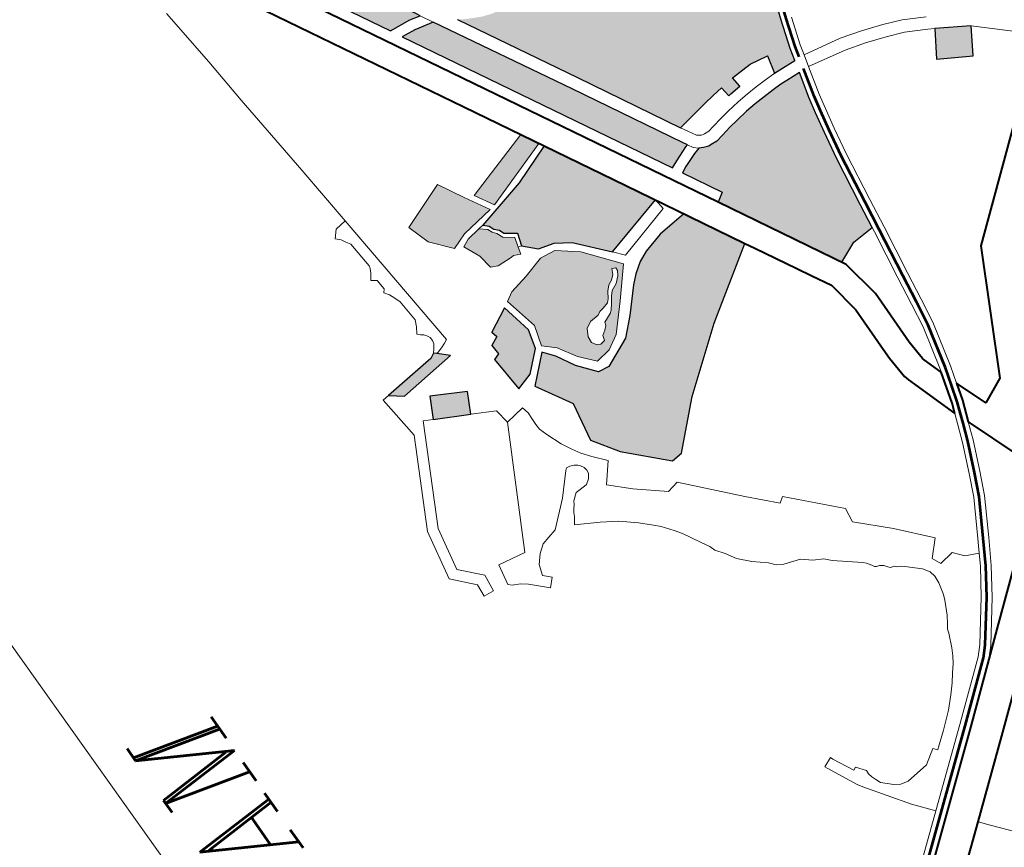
# Model space of a CAD drawing. Header units: metres. Extents: x 148316 to 148653, y 486436 to 486744.
# Tile 47 of 110: x 148539.84 to 148545.28, y 486704.34 to 486708.91. Entities that reach past the tile are written whole.
import ezdxf

# ---------------------------------------------------------------- set-up
doc = ezdxf.new("R2010")
doc.units = ezdxf.units.M
doc.header["$MEASUREMENT"] = 0
for name, color, linetype, lineweight in [('WVB-pen-brm-dik 018', 6, 'Continuous', 13), ('WVB-pen-brm-dik 050', 6, 'Continuous', 53), ('WVB-pen-dik 035', 1, 'Continuous', 40), ('WVB-raster-20%', 254, 'Continuous', 30), ('WVB-raster-60%', 253, 'Continuous', 30), ('WVB-tekst-dik 035', 1, 'Continuous', 40)]:
    doc.layers.add(name, color=color, linetype=linetype, lineweight=lineweight)
doc.styles.add('1 200   cursief   0.18', font='ITALICS.shx', dxfattribs={"height": 0.36})

# ---------------------------------------------------------------- blocks, each defined once
blk = doc.blocks.new('INZET')
at = {"layer": 'WVB-raster-20%', "ltscale": 0.5}
for points in [[(-0.146869, -0.093522), (-0.147166, -0.093454), (-0.147781, -0.093391), (-0.150428, -0.088545), (-0.146363, -0.086324), (-0.144842, -0.089102), (-0.147948, -0.090789), (-0.148034, -0.09085), (-0.148116, -0.090973), (-0.148132, -0.091068), (-0.148132, -0.091169), (-0.148096, -0.091275), (-0.146924, -0.093423)], [(-0.143631, -0.100989), (-0.147607, -0.09371), (-0.147215, -0.093751), (-0.146675, -0.093875), (-0.144624, -0.097604), (-0.143002, -0.100579), (-0.142925, -0.100707), (-0.142998, -0.100729), (-0.143422, -0.100896)], [(-0.139164, -0.100529), (-0.139645, -0.100498), (-0.139818, -0.100492), (-0.139698, -0.099992), (-0.140218, -0.099894), (-0.140477, -0.099906), (-0.140843, -0.099923), (-0.140809, -0.100222), (-0.141133, -0.100252), (-0.141211, -0.100263), (-0.141247, -0.099965), (-0.141552, -0.100008), (-0.141864, -0.100055), (-0.142177, -0.100107), (-0.142803, -0.100213), (-0.144317, -0.097436), (-0.146092, -0.094208), (-0.145877, -0.094339), (-0.145492, -0.094534), (-0.145213, -0.09463), (-0.144897, -0.094689), (-0.144565, -0.09472), (-0.144295, -0.094711), (-0.143999, -0.094649), (-0.143688, -0.094582), (-0.14351, -0.094567), (-0.143317, -0.094575), (-0.143125, -0.094599), (-0.142961, -0.094634), (-0.142813, -0.094683), (-0.142671, -0.094756), (-0.142484, -0.094866), (-0.142324, -0.094978), (-0.141674, -0.095535), (-0.14143, -0.095722), (-0.141237, -0.095851), (-0.141078, -0.095923), (-0.140919, -0.095976), (-0.140753, -0.096005), (-0.140584, -0.09601), (-0.140381, -0.096006), (-0.140236, -0.095996), (-0.140061, -0.095962), (-0.139872, -0.09589), (-0.139679, -0.095783), (-0.139421, -0.0956), (-0.13911, -0.095384), (-0.138926, -0.09529), (-0.138711, -0.095209), (-0.138511, -0.095144), (-0.1383, -0.095092), (-0.138015, -0.09506), (-0.137731, -0.095052), (-0.137497, -0.095072), (-0.136989, -0.095188), (-0.137267, -0.095672), (-0.137554, -0.096242), (-0.137927, -0.09708), (-0.138269, -0.097857), (-0.138492, -0.098443), (-0.138823, -0.099402), (-0.139074, -0.100179)], [(-0.149824, -0.099315), (-0.150315, -0.098742), (-0.150517, -0.098112), (-0.149182, -0.097602), (-0.148792, -0.09832), (-0.148397, -0.099005), (-0.149362, -0.099146)], [(-0.148228, -0.098973), (-0.148535, -0.098435), (-0.146506, -0.097812), (-0.14624, -0.098298)], [(-0.148423, -0.100502), (-0.148606, -0.100417), (-0.14869, -0.10042), (-0.149124, -0.100403), (-0.149314, -0.100313), (-0.149377, -0.099889), (-0.149588, -0.099421), (-0.149361, -0.09932), (-0.14896, -0.099259), (-0.148774, -0.099421), (-0.14872, -0.099547), (-0.14863, -0.099654), (-0.148552, -0.099834), (-0.148291, -0.100035), (-0.148374, -0.100298)], [(-0.135076, -0.103273), (-0.135952, -0.102768), (-0.1355, -0.102046), (-0.134637, -0.102571)], [(-0.148324, -0.107574), (-0.149347, -0.106533), (-0.149839, -0.105805), (-0.149637, -0.104695), (-0.149859, -0.104313), (-0.150222, -0.103701), (-0.149523, -0.103044), (-0.149271, -0.103354), (-0.148979, -0.103878), (-0.148564, -0.104394), (-0.148247, -0.10444), (-0.147418, -0.104064), (-0.146952, -0.103624), (-0.146382, -0.102992), (-0.146156, -0.102787), (-0.14586, -0.102573), (-0.145558, -0.102439), (-0.144972, -0.102281), (-0.144108, -0.102202), (-0.144027, -0.10235), (-0.14321, -0.103846), (-0.145183, -0.105151), (-0.146853, -0.106448), (-0.147999, -0.10755)]]:
    blk.add_hatch(color=256, dxfattribs=at).paths.add_polyline_path(points)
at = {"layer": 'WVB-raster-20%', "ltscale": 0.5, "extrusion": (0, 0, -1)}
for points in [[(0.146326, -0.101918), (0.144526, -0.101437), (0.145142, -0.100308), (0.146162, -0.098442), (0.147322, -0.09887), (0.148812, -0.099247), (0.148685, -0.099362), (0.148628, -0.099507), (0.148523, -0.099621), (0.148463, -0.099756), (0.148164, -0.099975), (0.14827, -0.100323), (0.147942, -0.100668), (0.147496, -0.100785), (0.147083, -0.101063)], [(0.141336, -0.105817), (0.140737, -0.105561), (0.140096, -0.105528), (0.139998, -0.104818), (0.139789, -0.103391), (0.139649, -0.102622), (0.139533, -0.10204), (0.13944, -0.101604), (0.139252, -0.100874), (0.139662, -0.100848), (0.139852, -0.100841), (0.140119, -0.100841), (0.140434, -0.100855), (0.140748, -0.100869), (0.141058, -0.100898), (0.141414, -0.100947), (0.14169, -0.10099), (0.141984, -0.101054), (0.142206, -0.101095), (0.142381, -0.10108), (0.14247, -0.10108), (0.142608, -0.101027), (0.142722, -0.10096), (0.142901, -0.101013), (0.143305, -0.101172), (0.143487, -0.101254), (0.142901, -0.102327), (0.143155, -0.102487)], [(0.150624, -0.103499), (0.150134, -0.103353), (0.149603, -0.102855), (0.149462, -0.102329), (0.149651, -0.101442), (0.150323, -0.101792), (0.150284, -0.101973), (0.150539, -0.102097), (0.150517, -0.102385), (0.150707, -0.10245)]]:
    blk.add_hatch(color=256, dxfattribs=at).paths.add_polyline_path(points)
h = blk.add_hatch(color=256, dxfattribs=at)
h.paths.add_polyline_path([(0.148413, -0.104135), (0.147971, -0.104067), (0.147566, -0.103832), (0.146936, -0.103145), (0.14627, -0.102357), (0.147039, -0.10141), (0.147602, -0.100966), (0.148046, -0.100908), (0.148656, -0.101082), (0.149232, -0.101207), (0.149483, -0.101351), (0.149256, -0.102322), (0.149425, -0.102893), (0.149108, -0.103186), (0.148784, -0.103714)])
h.paths.add_polyline_path([(0.148062, -0.103809), (0.147923, -0.103781), (0.147877, -0.103645), (0.147752, -0.10356), (0.147654, -0.103472), (0.147625, -0.103375), (0.14736, -0.103265), (0.147288, -0.103209), (0.147168, -0.103059), (0.147056, -0.102903), (0.14695, -0.102782), (0.146753, -0.102688), (0.146592, -0.102544), (0.146508, -0.102413), (0.146505, -0.102326), (0.146604, -0.102285), (0.146683, -0.102431), (0.146802, -0.102534), (0.14693, -0.102599), (0.147065, -0.102728), (0.147173, -0.102907), (0.147255, -0.102986), (0.147435, -0.103032), (0.147567, -0.103057), (0.147658, -0.10311), (0.147935, -0.103128), (0.148122, -0.103234), (0.148229, -0.103438), (0.148247, -0.103619), (0.148177, -0.103739)], flags=17)
at = {"layer": 'WVB-raster-20%', "extrusion": (0, 0, -1)}
blk.add_hatch(color=256, dxfattribs=at).paths.add_polyline_path([(0.153314, -0.101831), (0.151625, -0.101659), (0.151902, -0.101396), (0.151973, -0.101328), (0.152122, -0.101407), (0.152207, -0.101417), (0.153663, -0.101565)])
at = {"layer": 'WVB-raster-20%'}
blk.add_hatch(color=256, dxfattribs=at).paths.add_polyline_path([(-0.152112, -0.103305), (-0.153038, -0.102819), (-0.152745, -0.102242), (-0.151823, -0.102738)])
at = {"layer": 'WVB-pen-brm-dik 018'}
for p, q in [((-0.147345, -0.096275), (-0.15204, -0.087679)), ((-0.150836, -0.088424), (-0.143155, -0.102487)), ((-0.150428, -0.088545), (-0.147781, -0.093391)), ((-0.147781, -0.093391), (-0.150428, -0.088545)), ((-0.152359, -0.091182), (-0.152532, -0.089416)), ((-0.152532, -0.089416), (-0.152359, -0.091182)), ((-0.152239, -0.092559), (-0.152359, -0.091182)), ((-0.152359, -0.091182), (-0.152239, -0.092559)), ((-0.152002, -0.095103), (-0.152239, -0.092559)), ((-0.152239, -0.092559), (-0.152002, -0.095103)), ((-0.147781, -0.093391), (-0.147166, -0.093454)), ((-0.147166, -0.093454), (-0.147781, -0.093391)), ((-0.147166, -0.093454), (-0.146869, -0.093522)), ((-0.146869, -0.093522), (-0.147166, -0.093454)), ((-0.143631, -0.100989), (-0.147607, -0.09371)), ((-0.147607, -0.09371), (-0.147215, -0.093751)), ((-0.147215, -0.093751), (-0.147607, -0.09371)), ((-0.147607, -0.09371), (-0.143631, -0.100989)), ((-0.147215, -0.093751), (-0.146675, -0.093875)), ((-0.146675, -0.093875), (-0.147215, -0.093751)), ((-0.146675, -0.093875), (-0.146869, -0.093522)), ((-0.144624, -0.097604), (-0.146675, -0.093875)), ((-0.146092, -0.094208), (-0.144317, -0.097436)), ((-0.151843, -0.096939), (-0.152002, -0.095103)), ((-0.152002, -0.095103), (-0.151843, -0.096939)), ((-0.152354, -0.097186), (-0.152179, -0.096986)), ((-0.152179, -0.096986), (-0.151843, -0.096939)), ((-0.151459, -0.101229), (-0.151843, -0.096939)), ((-0.151843, -0.096939), (-0.151459, -0.101229)), ((-0.152235, -0.097306), (-0.152354, -0.097186)), ((-0.152169, -0.097428), (-0.152235, -0.097306)), ((-0.152089, -0.097556), (-0.152169, -0.097428)), ((-0.152019, -0.098341), (-0.152089, -0.097556)), ((-0.152089, -0.097556), (-0.152019, -0.098341)), ((-0.144317, -0.097436), (-0.142803, -0.100213)), ((-0.143002, -0.100579), (-0.144624, -0.097604)), ((-0.152038, -0.098416), (-0.152019, -0.098341)), ((-0.152213, -0.098693), (-0.152103, -0.098529)), ((-0.152103, -0.098529), (-0.152038, -0.098416)), ((-0.138823, -0.099402), (-0.138492, -0.098443)), ((-0.152075, -0.098792), (-0.152213, -0.098693)), ((-0.152047, -0.099093), (-0.152075, -0.098792)), ((-0.152123, -0.099176), (-0.152047, -0.099093)), ((-0.152028, -0.099319), (-0.152123, -0.099176)), ((-0.151962, -0.099469), (-0.152028, -0.099319)), ((-0.139074, -0.100179), (-0.138823, -0.099402)), ((-0.166142, -0.099476), (-0.166142, -0.114596)), ((-0.151903, -0.09964), (-0.151962, -0.099469)), ((-0.151845, -0.100287), (-0.151903, -0.09964)), ((-0.151903, -0.09964), (-0.151845, -0.100287)), ((-0.138538, -0.099497), (-0.138786, -0.100262)), ((-0.141864, -0.100055), (-0.141552, -0.100008)), ((-0.141552, -0.100008), (-0.141247, -0.099965)), ((-0.141247, -0.099965), (-0.141211, -0.100263)), ((-0.141211, -0.100263), (-0.141247, -0.099965)), ((-0.140843, -0.099923), (-0.140477, -0.099906)), ((-0.140809, -0.100222), (-0.140843, -0.099923)), ((-0.140843, -0.099923), (-0.140809, -0.100222)), ((-0.140477, -0.099906), (-0.140218, -0.099894)), ((-0.140218, -0.099894), (-0.139698, -0.099992)), ((-0.139698, -0.099992), (-0.140218, -0.099894)), ((-0.139698, -0.099992), (-0.139818, -0.100492)), ((-0.139818, -0.100492), (-0.139698, -0.099992)), ((-0.142803, -0.100213), (-0.142177, -0.100107)), ((-0.142803, -0.100213), (-0.142698, -0.100405)), ((-0.142177, -0.100107), (-0.141864, -0.100055)), ((-0.141211, -0.100263), (-0.141133, -0.100252)), ((-0.141133, -0.100252), (-0.140809, -0.100222)), ((-0.139164, -0.100529), (-0.139074, -0.100179)), ((-0.138786, -0.100262), (-0.138859, -0.100548)), ((-0.152048, -0.100637), (-0.151934, -0.100466)), ((-0.151934, -0.100466), (-0.151845, -0.100287)), ((-0.144027, -0.10235), (-0.145142, -0.100308)), ((-0.142698, -0.100405), (-0.142562, -0.100633)), ((-0.141465, -0.100601), (-0.141098, -0.10055)), ((-0.141098, -0.10055), (-0.140772, -0.10052)), ((-0.140772, -0.10052), (-0.14045, -0.100505)), ((-0.14045, -0.100505), (-0.140127, -0.100491)), ((-0.140127, -0.100491), (-0.139845, -0.100491)), ((-0.139845, -0.100491), (-0.139818, -0.100492)), ((-0.139818, -0.100492), (-0.139645, -0.100498)), ((-0.139645, -0.100498), (-0.139164, -0.100529)), ((-0.138859, -0.100548), (-0.138946, -0.100887)), ((-0.137782, -0.100756), (-0.138859, -0.100548)), ((-0.138859, -0.100548), (-0.137782, -0.100756)), ((-0.151972, -0.100711), (-0.152048, -0.100637)), ((-0.151897, -0.100767), (-0.151972, -0.100711)), ((-0.15184, -0.100833), (-0.151897, -0.100767)), ((-0.142998, -0.100729), (-0.143422, -0.100896)), ((-0.143422, -0.100896), (-0.142998, -0.100729)), ((-0.142925, -0.100707), (-0.143002, -0.100579)), ((-0.142925, -0.100707), (-0.142998, -0.100729)), ((-0.142998, -0.100729), (-0.142925, -0.100707)), ((-0.142835, -0.100858), (-0.142925, -0.100707)), ((-0.142562, -0.100633), (-0.142515, -0.100676)), ((-0.142515, -0.100676), (-0.142456, -0.10071)), ((-0.142456, -0.10071), (-0.142405, -0.10073)), ((-0.142405, -0.10073), (-0.142365, -0.10073)), ((-0.142365, -0.10073), (-0.142222, -0.100743)), ((-0.142222, -0.100743), (-0.142053, -0.100711)), ((-0.142053, -0.100711), (-0.141754, -0.100646)), ((-0.141754, -0.100646), (-0.141465, -0.100601)), ((-0.137182, -0.100929), (-0.137782, -0.100756)), ((-0.137782, -0.100756), (-0.137182, -0.100929)), ((-0.151793, -0.100927), (-0.15184, -0.100833)), ((-0.151812, -0.101125), (-0.151793, -0.101031)), ((-0.151793, -0.101031), (-0.151793, -0.100927)), ((-0.143422, -0.100896), (-0.143631, -0.100989)), ((-0.143631, -0.100989), (-0.143422, -0.100896)), ((-0.143305, -0.101172), (-0.142901, -0.101013)), ((-0.142901, -0.101013), (-0.143305, -0.101172)), ((-0.142901, -0.101013), (-0.142722, -0.10096)), ((-0.142722, -0.10096), (-0.142901, -0.101013)), ((-0.142723, -0.10096), (-0.142835, -0.100858)), ((-0.142722, -0.10096), (-0.142723, -0.10096)), ((-0.142608, -0.101027), (-0.142722, -0.10096)), ((-0.14247, -0.10108), (-0.142608, -0.101027)), ((-0.142381, -0.10108), (-0.14247, -0.10108)), ((-0.142206, -0.101095), (-0.142381, -0.10108)), ((-0.141984, -0.101054), (-0.142206, -0.101095)), ((-0.14169, -0.10099), (-0.141984, -0.101054)), ((-0.141414, -0.100947), (-0.14169, -0.10099)), ((-0.141058, -0.100898), (-0.141414, -0.100947)), ((-0.140748, -0.100869), (-0.141058, -0.100898)), ((-0.140434, -0.100855), (-0.140748, -0.100869)), ((-0.140119, -0.100841), (-0.140434, -0.100855)), ((-0.139852, -0.100841), (-0.140119, -0.100841)), ((-0.139662, -0.100848), (-0.139852, -0.100841)), ((-0.139252, -0.100874), (-0.139662, -0.100848)), ((-0.13944, -0.101604), (-0.139252, -0.100874)), ((-0.138946, -0.100887), (-0.139148, -0.101673)), ((-0.138946, -0.100887), (-0.137863, -0.101097)), ((-0.137863, -0.101097), (-0.138946, -0.100887)), ((-0.136604, -0.101128), (-0.137182, -0.100929)), ((-0.137182, -0.100929), (-0.136604, -0.101128)), ((-0.152122, -0.101407), (-0.151973, -0.101328)), ((-0.151973, -0.101328), (-0.151897, -0.101238)), ((-0.151973, -0.101328), (-0.151902, -0.101396)), ((-0.151897, -0.101238), (-0.151812, -0.101125)), ((-0.151849, -0.101381), (-0.151703, -0.101339)), ((-0.151703, -0.101339), (-0.151849, -0.101381)), ((-0.151703, -0.101339), (-0.151561, -0.101283)), ((-0.151561, -0.101283), (-0.151703, -0.101339)), ((-0.151561, -0.101283), (-0.151459, -0.101229)), ((-0.151459, -0.101229), (-0.151561, -0.101283)), ((-0.143487, -0.101254), (-0.143305, -0.101172)), ((-0.143305, -0.101172), (-0.143487, -0.101254)), ((-0.142901, -0.102327), (-0.143487, -0.101254)), ((-0.143487, -0.101254), (-0.142901, -0.102327)), ((-0.137863, -0.101097), (-0.137287, -0.101263)), ((-0.137287, -0.101263), (-0.137863, -0.101097)), ((-0.137287, -0.101263), (-0.136725, -0.101456)), ((-0.136725, -0.101456), (-0.137287, -0.101263)), ((-0.136091, -0.101329), (-0.136604, -0.101128)), ((-0.136604, -0.101128), (-0.136091, -0.101329)), ((-0.135503, -0.101646), (-0.136091, -0.101329)), ((-0.136091, -0.101329), (-0.135503, -0.101646)), ((-0.153862, -0.101586), (-0.153663, -0.101565)), ((-0.153663, -0.101565), (-0.153862, -0.101586)), ((-0.153722, -0.102872), (-0.153862, -0.101586)), ((-0.153862, -0.101586), (-0.153722, -0.102872)), ((-0.153663, -0.101565), (-0.152207, -0.101417)), ((-0.153314, -0.101831), (-0.153663, -0.101565)), ((-0.152207, -0.101417), (-0.152122, -0.101407)), ((-0.151902, -0.101396), (-0.151849, -0.101381)), ((-0.151849, -0.101381), (-0.151902, -0.101396)), ((-0.151902, -0.101396), (-0.151625, -0.101659)), ((-0.139533, -0.10204), (-0.13944, -0.101604)), ((-0.136725, -0.101456), (-0.136239, -0.101647)), ((-0.136239, -0.101647), (-0.136725, -0.101456)), ((-0.151625, -0.101659), (-0.153314, -0.101831)), ((-0.139148, -0.101673), (-0.139239, -0.102101)), ((-0.136239, -0.101647), (-0.135669, -0.101954)), ((-0.135669, -0.101954), (-0.136239, -0.101647)), ((-0.139649, -0.102622), (-0.139533, -0.10204)), ((-0.139239, -0.102101), (-0.139355, -0.102678)), ((-0.135952, -0.102768), (-0.1355, -0.102046)), ((-0.135669, -0.101954), (-0.1355, -0.102046)), ((-0.1355, -0.102046), (-0.135669, -0.101954)), ((-0.1355, -0.102046), (-0.134637, -0.102571)), ((-0.153038, -0.102819), (-0.152745, -0.102242)), ((-0.152745, -0.102242), (-0.151823, -0.102738)), ((-0.14321, -0.103846), (-0.144027, -0.10235)), ((-0.143155, -0.102487), (-0.142901, -0.102327)), ((-0.142901, -0.102327), (-0.143155, -0.102487)), ((-0.153288, -0.102688), (-0.154677, -0.105348)), ((-0.154677, -0.105348), (-0.153288, -0.102688)), ((-0.153038, -0.102819), (-0.153288, -0.102688)), ((-0.153288, -0.102688), (-0.153038, -0.102819)), ((-0.143155, -0.102487), (-0.141268, -0.105941)), ((-0.139789, -0.103391), (-0.139649, -0.102622)), ((-0.139355, -0.102678), (-0.139493, -0.10344)), ((-0.134637, -0.102571), (-0.135076, -0.103273)), ((-0.154963, -0.105248), (-0.153722, -0.102872)), ((-0.153722, -0.102872), (-0.154963, -0.105248)), ((-0.152112, -0.103305), (-0.153038, -0.102819)), ((-0.151823, -0.102738), (-0.152112, -0.103305)), ((-0.135076, -0.103273), (-0.135952, -0.102768)), ((-0.151476, -0.103638), (-0.152112, -0.103305)), ((-0.152112, -0.103305), (-0.151476, -0.103638)), ((-0.139998, -0.104818), (-0.139789, -0.103391)), ((-0.139493, -0.10344), (-0.139701, -0.10486)), ((-0.151415, -0.104069), (-0.151476, -0.103638)), ((-0.151476, -0.103638), (-0.151415, -0.104069)), ((-0.153116, -0.107281), (-0.151415, -0.104069)), ((-0.151415, -0.104069), (-0.153116, -0.107281)), ((-0.150843, -0.103985), (-0.151415, -0.104069)), ((-0.151415, -0.104069), (-0.150843, -0.103985)), ((-0.150803, -0.104191), (-0.150843, -0.103985)), ((-0.150843, -0.103985), (-0.150803, -0.104191)), ((-0.143066, -0.10411), (-0.14321, -0.103846)), ((-0.150803, -0.104408), (-0.150803, -0.104191)), ((-0.150803, -0.104191), (-0.150803, -0.104408)), ((-0.142446, -0.105246), (-0.143066, -0.10411)), ((-0.150815, -0.104569), (-0.150803, -0.104408)), ((-0.150803, -0.104408), (-0.150815, -0.104569)), ((-0.150803, -0.10474), (-0.150815, -0.104569)), ((-0.150815, -0.104569), (-0.150803, -0.10474)), ((-0.150723, -0.104975), (-0.150803, -0.10474)), ((-0.150803, -0.10474), (-0.150723, -0.104975)), ((-0.140114, -0.105658), (-0.139998, -0.104818)), ((-0.139701, -0.10486), (-0.139817, -0.105701)), ((-0.150551, -0.105416), (-0.150723, -0.104975)), ((-0.150723, -0.104975), (-0.150551, -0.105416)), ((-0.155234, -0.106666), (-0.154963, -0.105248)), ((-0.154963, -0.105248), (-0.155234, -0.106666)), ((-0.154677, -0.105348), (-0.15491, -0.106573)), ((-0.15491, -0.106573), (-0.154677, -0.105348)), ((-0.150399, -0.105711), (-0.150551, -0.105416)), ((-0.150551, -0.105416), (-0.150399, -0.105711)), ((-0.142225, -0.10565), (-0.142446, -0.105246)), ((-0.150262, -0.10594), (-0.150399, -0.105711)), ((-0.150399, -0.105711), (-0.150262, -0.10594)), ((-0.141939, -0.106173), (-0.142225, -0.10565)), ((-0.140322, -0.107069), (-0.140114, -0.105658)), ((-0.139817, -0.105701), (-0.140025, -0.107112)), ((-0.150067, -0.106186), (-0.150262, -0.10594)), ((-0.150262, -0.10594), (-0.150067, -0.106186)), ((-0.141268, -0.105941), (-0.14108, -0.107066)), ((-0.150877, -0.10609), (-0.151397, -0.106661)), ((-0.151397, -0.106661), (-0.150877, -0.10609)), ((-0.15082, -0.10604), (-0.150877, -0.10609)), ((-0.150877, -0.10609), (-0.15082, -0.10604)), ((-0.15072, -0.106054), (-0.15082, -0.10604)), ((-0.15082, -0.10604), (-0.15072, -0.106054)), ((-0.150599, -0.106104), (-0.15072, -0.106054)), ((-0.15072, -0.106054), (-0.150599, -0.106104)), ((-0.15052, -0.106168), (-0.150599, -0.106104)), ((-0.150599, -0.106104), (-0.15052, -0.106168)), ((-0.15047, -0.106225), (-0.15052, -0.106168)), ((-0.15052, -0.106168), (-0.15047, -0.106225)), ((-0.150415, -0.106318), (-0.15047, -0.106225)), ((-0.15047, -0.106225), (-0.150415, -0.106318)), ((-0.149764, -0.106547), (-0.150067, -0.106186)), ((-0.150067, -0.106186), (-0.149764, -0.106547)), ((-0.14178, -0.10712), (-0.141939, -0.106173)), ((-0.150499, -0.106646), (-0.150413, -0.106511)), ((-0.150413, -0.106511), (-0.150499, -0.106646)), ((-0.150399, -0.106418), (-0.150415, -0.106318)), ((-0.150415, -0.106318), (-0.150399, -0.106418)), ((-0.150413, -0.106511), (-0.150399, -0.106418)), ((-0.150399, -0.106418), (-0.150413, -0.106511)), ((-0.154688, -0.107248), (-0.155234, -0.106666)), ((-0.155234, -0.106666), (-0.154688, -0.107248)), ((-0.15491, -0.106573), (-0.154375, -0.107144)), ((-0.154375, -0.107144), (-0.15491, -0.106573)), ((-0.151397, -0.106661), (-0.152068, -0.107253)), ((-0.152068, -0.107253), (-0.151397, -0.106661)), ((-0.151183, -0.106903), (-0.150998, -0.106746)), ((-0.150998, -0.106746), (-0.151183, -0.106903)), ((-0.150998, -0.106746), (-0.150706, -0.106746)), ((-0.150706, -0.106746), (-0.150998, -0.106746)), ((-0.150706, -0.106746), (-0.150634, -0.106732)), ((-0.150634, -0.106732), (-0.150706, -0.106746)), ((-0.150634, -0.106732), (-0.150499, -0.106646)), ((-0.150499, -0.106646), (-0.150634, -0.106732)), ((-0.150187, -0.107062), (-0.149764, -0.106547)), ((-0.149764, -0.106547), (-0.150187, -0.107062)), ((-0.151369, -0.10716), (-0.151305, -0.107074)), ((-0.151305, -0.107074), (-0.151369, -0.10716)), ((-0.151305, -0.107074), (-0.15124, -0.106996)), ((-0.15124, -0.106996), (-0.151305, -0.107074)), ((-0.15124, -0.106996), (-0.151183, -0.106903)), ((-0.151183, -0.106903), (-0.15124, -0.106996)), ((-0.14966, -0.107576), (-0.150187, -0.107062)), ((-0.150187, -0.107062), (-0.14966, -0.107576)), ((-0.14108, -0.107066), (-0.1411, -0.108701)), ((-0.140438, -0.107881), (-0.140322, -0.107069)), ((-0.154729, -0.107612), (-0.154688, -0.107248)), ((-0.154688, -0.107248), (-0.154729, -0.107612)), ((-0.154375, -0.107144), (-0.15443, -0.107645)), ((-0.15443, -0.107645), (-0.154375, -0.107144)), ((-0.154003, -0.107725), (-0.153894, -0.107139)), ((-0.153894, -0.107139), (-0.154003, -0.107725)), ((-0.153894, -0.107139), (-0.153116, -0.107281)), ((-0.153116, -0.107281), (-0.153894, -0.107139)), ((-0.152321, -0.107317), (-0.152562, -0.107377)), ((-0.152562, -0.107377), (-0.152321, -0.107317)), ((-0.152068, -0.107253), (-0.152321, -0.107317)), ((-0.152321, -0.107317), (-0.152068, -0.107253)), ((-0.151546, -0.107452), (-0.151419, -0.10726)), ((-0.151419, -0.10726), (-0.151546, -0.107452)), ((-0.151419, -0.10726), (-0.151369, -0.10716)), ((-0.151369, -0.10716), (-0.151419, -0.10726)), ((-0.141795, -0.108441), (-0.14178, -0.10712)), ((-0.140025, -0.107112), (-0.140141, -0.107924)), ((-0.15443, -0.107645), (-0.154729, -0.107612)), ((-0.154729, -0.107612), (-0.15443, -0.107645)), ((-0.152778, -0.107545), (-0.152982, -0.107773)), ((-0.152982, -0.107773), (-0.152778, -0.107545)), ((-0.152562, -0.107377), (-0.152778, -0.107545)), ((-0.152778, -0.107545), (-0.152562, -0.107377)), ((-0.15093, -0.107799), (-0.151546, -0.107452)), ((-0.151546, -0.107452), (-0.15093, -0.107799)), ((-0.148905, -0.1082), (-0.14966, -0.107576)), ((-0.14966, -0.107576), (-0.148905, -0.1082)), ((-0.153919, -0.107815), (-0.154003, -0.107725)), ((-0.154003, -0.107725), (-0.153919, -0.107815)), ((-0.153715, -0.107917), (-0.153919, -0.107815)), ((-0.153919, -0.107815), (-0.153715, -0.107917)), ((-0.152982, -0.107773), (-0.153081, -0.108079)), ((-0.153081, -0.108079), (-0.152982, -0.107773)), ((-0.150499, -0.108081), (-0.15093, -0.107799)), ((-0.15093, -0.107799), (-0.150499, -0.108081)), ((-0.14054, -0.108572), (-0.140438, -0.107881)), ((-0.153535, -0.10805), (-0.153715, -0.107917)), ((-0.153715, -0.107917), (-0.153535, -0.10805)), ((-0.153102, -0.108482), (-0.153535, -0.10805)), ((-0.153535, -0.10805), (-0.153102, -0.108482)), ((-0.153081, -0.108079), (-0.15289, -0.10827)), ((-0.15289, -0.10827), (-0.153081, -0.108079)), ((-0.150081, -0.108429), (-0.150499, -0.108081)), ((-0.150499, -0.108081), (-0.150081, -0.108429)), ((-0.148561, -0.108137), (-0.148905, -0.1082)), ((-0.148905, -0.1082), (-0.148561, -0.108137)), ((-0.147269, -0.109538), (-0.148561, -0.108137)), ((-0.148561, -0.108137), (-0.147269, -0.109538)), ((-0.140141, -0.107924), (-0.140245, -0.108629)), ((-0.15289, -0.10827), (-0.153102, -0.108482)), ((-0.153102, -0.108482), (-0.15289, -0.10827)), ((-0.149782, -0.108727), (-0.150081, -0.108429)), ((-0.150081, -0.108429), (-0.149782, -0.108727)), ((-0.141799, -0.108746), (-0.141795, -0.108441)), ((-0.1411, -0.108701), (-0.141062, -0.109276)), ((-0.140839, -0.10982), (-0.14054, -0.108572)), ((-0.140245, -0.108629), (-0.140549, -0.109897)), ((-0.149627, -0.10888), (-0.149782, -0.108727)), ((-0.149782, -0.108727), (-0.149627, -0.10888)), ((-0.149401, -0.109177), (-0.149627, -0.10888)), ((-0.149627, -0.10888), (-0.149401, -0.109177)), ((-0.141756, -0.109396), (-0.141799, -0.108746)), ((-0.149262, -0.109378), (-0.149401, -0.109177)), ((-0.149401, -0.109177), (-0.149262, -0.109378)), ((-0.148993, -0.109858), (-0.149262, -0.109378)), ((-0.149262, -0.109378), (-0.148993, -0.109858)), ((-0.141717, -0.109536), (-0.141756, -0.109396)), ((-0.141062, -0.109276), (-0.141047, -0.109329)), ((-0.141047, -0.109329), (-0.14086, -0.10989)), ((-0.14658, -0.110251), (-0.147269, -0.109538)), ((-0.147269, -0.109538), (-0.14658, -0.110251)), ((-0.141216, -0.111032), (-0.141717, -0.109536)), ((-0.148859, -0.110103), (-0.148993, -0.109858)), ((-0.148993, -0.109858), (-0.148859, -0.110103)), ((-0.14086, -0.10989), (-0.140839, -0.10982)), ((-0.140549, -0.109897), (-0.140691, -0.110381)), ((-0.148801, -0.11027), (-0.148859, -0.110103)), ((-0.148859, -0.110103), (-0.148801, -0.11027)), ((-0.148626, -0.11051), (-0.148801, -0.11027)), ((-0.148801, -0.11027), (-0.148626, -0.11051)), ((-0.14642, -0.110142), (-0.14658, -0.110251)), ((-0.14658, -0.110251), (-0.14642, -0.110142)), ((-0.145195, -0.111424), (-0.14642, -0.110142)), ((-0.14642, -0.110142), (-0.145195, -0.111424)), ((-0.148449, -0.110801), (-0.148626, -0.11051)), ((-0.148626, -0.11051), (-0.148449, -0.110801)), ((-0.140691, -0.110381), (-0.140347, -0.111299)), ((-0.148152, -0.111109), (-0.148449, -0.110801)), ((-0.148449, -0.110801), (-0.148152, -0.111109)), ((-0.147794, -0.111414), (-0.148152, -0.111109)), ((-0.148152, -0.111109), (-0.147794, -0.111414)), ((-0.141505, -0.11181), (-0.141216, -0.111032)), ((-0.147657, -0.111583), (-0.147794, -0.111414)), ((-0.147794, -0.111414), (-0.147657, -0.111583)), ((-0.14747, -0.111689), (-0.147657, -0.111583)), ((-0.147657, -0.111583), (-0.14747, -0.111689)), ((-0.147021, -0.111837), (-0.14747, -0.111689)), ((-0.14747, -0.111689), (-0.147021, -0.111837)), ((-0.145246, -0.111833), (-0.145195, -0.111424)), ((-0.145195, -0.111424), (-0.145246, -0.111833)), ((-0.141045, -0.111433), (-0.141226, -0.111922)), ((-0.140465, -0.112982), (-0.141045, -0.111433)), ((-0.14676, -0.112063), (-0.147021, -0.111837)), ((-0.147021, -0.111837), (-0.14676, -0.112063)), ((-0.144439, -0.112641), (-0.145246, -0.111833)), ((-0.145246, -0.111833), (-0.144439, -0.112641)), ((-0.141856, -0.112611), (-0.141505, -0.11181)), ((-0.141226, -0.111922), (-0.141582, -0.112733)), ((-0.146486, -0.112206), (-0.14676, -0.112063)), ((-0.14676, -0.112063), (-0.146486, -0.112206)), ((-0.146327, -0.112374), (-0.146486, -0.112206)), ((-0.146486, -0.112206), (-0.146327, -0.112374)), ((-0.145673, -0.112912), (-0.146327, -0.112374)), ((-0.146327, -0.112374), (-0.145673, -0.112912)), ((-0.143651, -0.113521), (-0.144439, -0.112641)), ((-0.144439, -0.112641), (-0.143651, -0.113521)), ((-0.14213, -0.113221), (-0.141856, -0.112611)), ((-0.141582, -0.112733), (-0.141862, -0.113357)), ((-0.145602, -0.112989), (-0.145673, -0.112912)), ((-0.145673, -0.112912), (-0.145602, -0.112989)), ((-0.14551, -0.113119), (-0.145602, -0.112989)), ((-0.145602, -0.112989), (-0.14551, -0.113119)), ((-0.145472, -0.113194), (-0.14551, -0.113119)), ((-0.14551, -0.113119), (-0.145472, -0.113194)), ((-0.145425, -0.113225), (-0.145472, -0.113194)), ((-0.145472, -0.113194), (-0.145425, -0.113225)), ((-0.14534, -0.113249), (-0.145425, -0.113225)), ((-0.145425, -0.113225), (-0.14534, -0.113249)), ((-0.145242, -0.113316), (-0.14534, -0.113249)), ((-0.14534, -0.113249), (-0.145242, -0.113316)), ((-0.145183, -0.113413), (-0.145242, -0.113316)), ((-0.145242, -0.113316), (-0.145183, -0.113413)), ((-0.1427, -0.114217), (-0.14213, -0.113221)), ((-0.145133, -0.113471), (-0.145183, -0.113413)), ((-0.145183, -0.113413), (-0.145133, -0.113471)), ((-0.145022, -0.113503), (-0.145133, -0.113471)), ((-0.145133, -0.113471), (-0.145022, -0.113503)), ((-0.144981, -0.113551), (-0.145022, -0.113503)), ((-0.145022, -0.113503), (-0.144981, -0.113551)), ((-0.144872, -0.113609), (-0.144981, -0.113551)), ((-0.144981, -0.113551), (-0.144872, -0.113609)), ((-0.144052, -0.113933), (-0.143651, -0.113521)), ((-0.143651, -0.113521), (-0.144052, -0.113933)), ((-0.141862, -0.113357), (-0.14244, -0.114367)), ((-0.144792, -0.113673), (-0.144872, -0.113609)), ((-0.144872, -0.113609), (-0.144792, -0.113673)), ((-0.144434, -0.114012), (-0.144792, -0.113673)), ((-0.144792, -0.113673), (-0.144434, -0.114012)), ((-0.144307, -0.114205), (-0.144434, -0.114012)), ((-0.144434, -0.114012), (-0.144307, -0.114205)), ((-0.143933, -0.114189), (-0.144052, -0.113933)), ((-0.144052, -0.113933), (-0.143933, -0.114189)), ((-0.143503, -0.114115), (-0.143933, -0.114189)), ((-0.143933, -0.114189), (-0.143503, -0.114115)), ((-0.143268, -0.114396), (-0.143503, -0.114115)), ((-0.143503, -0.114115), (-0.143268, -0.114396)), ((-0.14427, -0.114374), (-0.144307, -0.114205)), ((-0.144307, -0.114205), (-0.14427, -0.114374)), ((-0.144283, -0.114586), (-0.14427, -0.114374)), ((-0.14427, -0.114374), (-0.144283, -0.114586)), ((-0.142906, -0.114571), (-0.143268, -0.114396)), ((-0.143268, -0.114396), (-0.142906, -0.114571)), ((-0.142906, -0.114571), (-0.1427, -0.114217)), ((-0.14244, -0.114367), (-0.142831, -0.115036)), ((-0.144366, -0.114924), (-0.144283, -0.114586)), ((-0.144283, -0.114586), (-0.144366, -0.114924)), ((-0.143085, -0.114877), (-0.142906, -0.114571)), ((-0.144427, -0.115071), (-0.144366, -0.114924)), ((-0.144366, -0.114924), (-0.144427, -0.115071)), ((-0.143617, -0.116472), (-0.141682, -0.114881)), ((-0.143561, -0.115588), (-0.143085, -0.114877)), ((-0.144617, -0.115452), (-0.144427, -0.115071)), ((-0.144427, -0.115071), (-0.144617, -0.115452)), ((-0.142831, -0.115036), (-0.143317, -0.115762)), ((-0.144754, -0.11565), (-0.144617, -0.115452)), ((-0.144617, -0.115452), (-0.144754, -0.11565)), ((-0.144866, -0.115878), (-0.144833, -0.115766)), ((-0.144833, -0.115766), (-0.144866, -0.115878)), ((-0.144833, -0.115766), (-0.144754, -0.11565)), ((-0.144754, -0.11565), (-0.144833, -0.115766)), ((-0.144353, -0.116632), (-0.143561, -0.115588)), ((-0.143317, -0.115762), (-0.144123, -0.116826)), ((-0.145039, -0.116256), (-0.144866, -0.115878)), ((-0.144866, -0.115878), (-0.145039, -0.116256)), ((-0.145141, -0.116458), (-0.145039, -0.116256)), ((-0.145039, -0.116256), (-0.145141, -0.116458)), ((-0.145254, -0.116635), (-0.145141, -0.116458)), ((-0.145141, -0.116458), (-0.145254, -0.116635)), ((-0.144386, -0.117106), (-0.143617, -0.116472)), ((-0.149794, -0.116904), (-0.149519, -0.116781)), ((-0.149519, -0.116781), (-0.149794, -0.116904)), ((-0.149519, -0.116781), (-0.149493, -0.116858)), ((-0.149493, -0.116858), (-0.149519, -0.116781)), ((-0.149493, -0.116858), (-0.1492, -0.117447)), ((-0.1492, -0.117447), (-0.149493, -0.116858)), ((-0.145593, -0.11705), (-0.145424, -0.116837)), ((-0.145424, -0.116837), (-0.145593, -0.11705)), ((-0.145424, -0.116837), (-0.145254, -0.116635)), ((-0.145254, -0.116635), (-0.145424, -0.116837)), ((-0.144591, -0.116886), (-0.144353, -0.116632)), ((-0.144123, -0.116826), (-0.144386, -0.117106)), ((-0.149771, -0.116973), (-0.149794, -0.116904)), ((-0.149794, -0.116904), (-0.149771, -0.116973)), ((-0.14935, -0.117818), (-0.149771, -0.116973)), ((-0.149771, -0.116973), (-0.14935, -0.117818)), ((-0.146081, -0.118114), (-0.144591, -0.116886)), ((-0.145812, -0.117299), (-0.145593, -0.11705)), ((-0.145593, -0.11705), (-0.145812, -0.117299)), ((-0.14611, -0.117606), (-0.145812, -0.117299)), ((-0.145812, -0.117299), (-0.14611, -0.117606)), ((-0.143045, -0.117167), (-0.145322, -0.119043)), ((-0.1492, -0.117447), (-0.149113, -0.117405)), ((-0.149113, -0.117405), (-0.1492, -0.117447)), ((-0.149113, -0.117405), (-0.148919, -0.117656)), ((-0.148919, -0.117656), (-0.149113, -0.117405)), ((-0.148919, -0.117656), (-0.148926, -0.117759)), ((-0.148926, -0.117759), (-0.148919, -0.117656)), ((-0.146541, -0.117981), (-0.14611, -0.117606)), ((-0.14611, -0.117606), (-0.146541, -0.117981)), ((-0.149262, -0.117966), (-0.14935, -0.117818)), ((-0.14935, -0.117818), (-0.149262, -0.117966)), ((-0.148926, -0.117759), (-0.148906, -0.117882)), ((-0.148906, -0.117882), (-0.148926, -0.117759)), ((-0.148906, -0.117882), (-0.148855, -0.11801)), ((-0.148855, -0.11801), (-0.148906, -0.117882)), ((-0.148447, -0.119129), (-0.149262, -0.117966)), ((-0.149262, -0.117966), (-0.148447, -0.119129)), ((-0.148855, -0.11801), (-0.148797, -0.118152)), ((-0.148797, -0.118152), (-0.148855, -0.11801)), ((-0.148797, -0.118152), (-0.148661, -0.118281)), ((-0.148661, -0.118281), (-0.148797, -0.118152)), ((-0.148001, -0.11967), (-0.146081, -0.118114)), ((-0.146924, -0.118282), (-0.146541, -0.117981)), ((-0.146541, -0.117981), (-0.146924, -0.118282)), ((-0.148661, -0.118281), (-0.148526, -0.118404)), ((-0.148526, -0.118404), (-0.148661, -0.118281)), ((-0.148526, -0.118404), (-0.148365, -0.118507)), ((-0.148365, -0.118507), (-0.148526, -0.118404)), ((-0.148156, -0.118562), (-0.147481, -0.118487)), ((-0.147481, -0.118487), (-0.148156, -0.118562)), ((-0.147481, -0.118487), (-0.147073, -0.118219)), ((-0.147073, -0.118219), (-0.147481, -0.118487)), ((-0.147073, -0.118219), (-0.146983, -0.118329)), ((-0.146983, -0.118329), (-0.147073, -0.118219)), ((-0.146983, -0.118329), (-0.146924, -0.118282)), ((-0.146924, -0.118282), (-0.146983, -0.118329)), ((-0.148365, -0.118507), (-0.148156, -0.118562)), ((-0.148156, -0.118562), (-0.148365, -0.118507)), ((-0.148001, -0.11967), (-0.148447, -0.119129)), ((-0.148447, -0.119129), (-0.148001, -0.11967)), ((-0.145322, -0.119043), (-0.147235, -0.120594)), ((-0.149155, -0.120605), (-0.148001, -0.11967)), ((-0.147235, -0.120594), (-0.14841, -0.121547)), ((-0.146986, -0.120892), (-0.147235, -0.120594)), ((-0.147235, -0.120594), (-0.146986, -0.120892)), ((-0.146519, -0.121453), (-0.146986, -0.120892)), ((-0.146986, -0.120892), (-0.146519, -0.121453))]:
    blk.add_line(p, q, dxfattribs=at)
at = {"layer": 'WVB-pen-brm-dik 018', "ltscale": 0.5}
for p, q in [((-0.149182, -0.097602), (-0.150517, -0.098112)), ((-0.148792, -0.09832), (-0.149182, -0.097602)), ((-0.148535, -0.098435), (-0.146506, -0.097812)), ((-0.150517, -0.098112), (-0.150315, -0.098742)), ((-0.148397, -0.099005), (-0.148792, -0.09832)), ((-0.14624, -0.098298), (-0.148228, -0.098973)), ((-0.148228, -0.098973), (-0.148535, -0.098435)), ((-0.147322, -0.09887), (-0.146162, -0.098442)), ((-0.150315, -0.098742), (-0.149824, -0.099315)), ((-0.148812, -0.099247), (-0.147322, -0.09887)), ((-0.149824, -0.099315), (-0.149362, -0.099146)), ((-0.149362, -0.099146), (-0.148397, -0.099005)), ((-0.149361, -0.09932), (-0.149588, -0.099421)), ((-0.149588, -0.099421), (-0.149377, -0.099889)), ((-0.14896, -0.099259), (-0.149361, -0.09932)), ((-0.14896, -0.099259), (-0.148812, -0.099247)), ((-0.148774, -0.099421), (-0.14896, -0.099259)), ((-0.148812, -0.099247), (-0.148685, -0.099362)), ((-0.14872, -0.099547), (-0.148774, -0.099421)), ((-0.148685, -0.099362), (-0.148628, -0.099507)), ((-0.14863, -0.099654), (-0.14872, -0.099547)), ((-0.148552, -0.099834), (-0.14863, -0.099654)), ((-0.148628, -0.099507), (-0.148523, -0.099621)), ((-0.148523, -0.099621), (-0.148463, -0.099756)), ((-0.149377, -0.099889), (-0.149314, -0.100313)), ((-0.148291, -0.100035), (-0.148552, -0.099834)), ((-0.148463, -0.099756), (-0.148164, -0.099975)), ((-0.148164, -0.099975), (-0.14827, -0.100323)), ((-0.148374, -0.100298), (-0.148291, -0.100035)), ((-0.149314, -0.100313), (-0.149124, -0.100403)), ((-0.149124, -0.100403), (-0.14869, -0.10042)), ((-0.14869, -0.10042), (-0.148606, -0.100417)), ((-0.148606, -0.100417), (-0.148423, -0.100502)), ((-0.148423, -0.100502), (-0.148374, -0.100298)), ((-0.14827, -0.100323), (-0.148374, -0.100298)), ((-0.14827, -0.100323), (-0.147942, -0.100668)), ((-0.147942, -0.100668), (-0.147496, -0.100785)), ((-0.147496, -0.100785), (-0.147083, -0.101063)), ((-0.148656, -0.101082), (-0.149232, -0.101207)), ((-0.148046, -0.100908), (-0.148656, -0.101082)), ((-0.147602, -0.100966), (-0.148046, -0.100908)), ((-0.147039, -0.10141), (-0.147602, -0.100966)), ((-0.147083, -0.101063), (-0.146326, -0.101918)), ((-0.149232, -0.101207), (-0.149483, -0.101351)), ((-0.149483, -0.101351), (-0.149256, -0.102322)), ((-0.150323, -0.101792), (-0.149651, -0.101442)), ((-0.149651, -0.101442), (-0.149462, -0.102329)), ((-0.14627, -0.102357), (-0.147039, -0.10141)), ((-0.146326, -0.101918), (-0.144526, -0.101437)), ((-0.144526, -0.101437), (-0.146326, -0.101918)), ((-0.14449, -0.10175), (-0.144526, -0.101437)), ((-0.150284, -0.101973), (-0.150323, -0.101792)), ((-0.146082, -0.1022), (-0.14449, -0.10175)), ((-0.150539, -0.102097), (-0.150284, -0.101973)), ((-0.150517, -0.102385), (-0.150539, -0.102097)), ((-0.146326, -0.101918), (-0.146082, -0.1022)), ((-0.150707, -0.10245), (-0.150517, -0.102385)), ((-0.150624, -0.103499), (-0.150707, -0.10245)), ((-0.149462, -0.102329), (-0.149603, -0.102855)), ((-0.149256, -0.102322), (-0.149425, -0.102893)), ((-0.146936, -0.103145), (-0.14627, -0.102357)), ((-0.146683, -0.102431), (-0.146802, -0.102534)), ((-0.146604, -0.102285), (-0.146683, -0.102431)), ((-0.146505, -0.102326), (-0.146604, -0.102285)), ((-0.146592, -0.102544), (-0.146508, -0.102413)), ((-0.146508, -0.102413), (-0.146505, -0.102326)), ((-0.145558, -0.102439), (-0.14586, -0.102573)), ((-0.144972, -0.102281), (-0.145558, -0.102439)), ((-0.144108, -0.102202), (-0.144972, -0.102281)), ((-0.14321, -0.103846), (-0.144108, -0.102202)), ((-0.14693, -0.102599), (-0.147065, -0.102728)), ((-0.14695, -0.102782), (-0.146753, -0.102688)), ((-0.146802, -0.102534), (-0.14693, -0.102599)), ((-0.146753, -0.102688), (-0.146592, -0.102544)), ((-0.14586, -0.102573), (-0.146156, -0.102787)), ((-0.134637, -0.102571), (-0.133277, -0.103829)), ((-0.149603, -0.102855), (-0.150134, -0.103353)), ((-0.149425, -0.102893), (-0.149108, -0.103186)), ((-0.147255, -0.102986), (-0.147435, -0.103032)), ((-0.147173, -0.102907), (-0.147255, -0.102986)), ((-0.147065, -0.102728), (-0.147173, -0.102907)), ((-0.147168, -0.103059), (-0.147056, -0.102903)), ((-0.147056, -0.102903), (-0.14695, -0.102782)), ((-0.146382, -0.102992), (-0.146952, -0.103624)), ((-0.146156, -0.102787), (-0.146382, -0.102992)), ((-0.149523, -0.103044), (-0.150222, -0.103701)), ((-0.149271, -0.103354), (-0.149523, -0.103044)), ((-0.149108, -0.103186), (-0.148784, -0.103714)), ((-0.148122, -0.103234), (-0.148229, -0.103438)), ((-0.147935, -0.103128), (-0.148122, -0.103234)), ((-0.147658, -0.10311), (-0.147935, -0.103128)), ((-0.147567, -0.103057), (-0.147658, -0.10311)), ((-0.147625, -0.103375), (-0.14736, -0.103265)), ((-0.147435, -0.103032), (-0.147567, -0.103057)), ((-0.147566, -0.103832), (-0.146936, -0.103145)), ((-0.14736, -0.103265), (-0.147288, -0.103209)), ((-0.147288, -0.103209), (-0.147168, -0.103059)), ((-0.150134, -0.103353), (-0.150624, -0.103499)), ((-0.148979, -0.103878), (-0.149271, -0.103354)), ((-0.148229, -0.103438), (-0.148247, -0.103619)), ((-0.147752, -0.10356), (-0.147654, -0.103472)), ((-0.147654, -0.103472), (-0.147625, -0.103375)), ((-0.150222, -0.103701), (-0.149859, -0.104313)), ((-0.148784, -0.103714), (-0.148413, -0.104135)), ((-0.148247, -0.103619), (-0.148177, -0.103739)), ((-0.148177, -0.103739), (-0.148062, -0.103809)), ((-0.148062, -0.103809), (-0.147923, -0.103781)), ((-0.147923, -0.103781), (-0.147877, -0.103645)), ((-0.147877, -0.103645), (-0.147752, -0.10356)), ((-0.146952, -0.103624), (-0.147418, -0.104064)), ((-0.148564, -0.104394), (-0.148979, -0.103878)), ((-0.148413, -0.104135), (-0.147971, -0.104067)), ((-0.147418, -0.104064), (-0.148247, -0.10444)), ((-0.147971, -0.104067), (-0.147566, -0.103832)), ((-0.145183, -0.105151), (-0.14321, -0.103846)), ((-0.149859, -0.104313), (-0.149637, -0.104695)), ((-0.148247, -0.10444), (-0.148564, -0.104394)), ((-0.149637, -0.104695), (-0.149839, -0.105805)), ((-0.146853, -0.106448), (-0.145183, -0.105151)), ((-0.141336, -0.105817), (-0.140737, -0.105561)), ((-0.140737, -0.105561), (-0.140096, -0.105528)), ((-0.149839, -0.105805), (-0.149347, -0.106533)), ((-0.147999, -0.10755), (-0.146853, -0.106448)), ((-0.149347, -0.106533), (-0.148324, -0.107574)), ((-0.148324, -0.107574), (-0.147999, -0.10755))]:
    blk.add_line(p, q, dxfattribs=at)
at = {"layer": 'WVB-pen-brm-dik 050', "flags": 128}
for points in [[(-0.139004, -0.100511), (-0.13893, -0.10022), (-0.13868, -0.099449), (-0.138351, -0.098494), (-0.138131, -0.097914), (-0.137789, -0.097141), (-0.137419, -0.096306), (-0.137134, -0.095743), (-0.136794, -0.09515), (-0.136342, -0.094338), (-0.135764, -0.093471), (-0.135138, -0.092531), (-0.134803, -0.092063), (-0.134545, -0.091759)], [(-0.140835, -0.110339), (-0.140694, -0.109859), (-0.140393, -0.1086), (-0.14029, -0.107903), (-0.140174, -0.107091), (-0.139965, -0.10568), (-0.13985, -0.104839), (-0.139641, -0.103416), (-0.139502, -0.10265), (-0.139386, -0.10207), (-0.139294, -0.101638), (-0.139091, -0.10085)], [(-0.141185, -0.111381), (-0.140972, -0.110807), (-0.140835, -0.110339)], [(-0.144495, -0.117003), (-0.144238, -0.116729), (-0.143439, -0.115675), (-0.142958, -0.114956), (-0.14257, -0.114292), (-0.141996, -0.113289), (-0.141719, -0.112672), (-0.141365, -0.111866), (-0.141185, -0.111381)], [(-0.149067, -0.120726), (-0.145986, -0.11823), (-0.144481, -0.11699)]]:
    blk.add_lwpolyline(points, dxfattribs=at)
at = {"layer": 'WVB-pen-dik 035'}
for p, q in [((-0.129416, -0.100647), (-0.137942, -0.107673)), ((-0.140691, -0.110381), (-0.14083, -0.110854)), ((-0.140351, -0.11129), (-0.140691, -0.110381)), ((-0.14083, -0.110854), (-0.141045, -0.111433)), ((-0.141045, -0.111433), (-0.140465, -0.112982))]:
    blk.add_line(p, q, dxfattribs=at)
at = {"layer": 'WVB-pen-dik 035', "ltscale": 0.5}
for p, q in [((-0.137942, -0.107673), (-0.139639, -0.110959)), ((-0.139639, -0.110959), (-0.140351, -0.11129))]:
    blk.add_line(p, q, dxfattribs=at)
at = {"layer": 'WVB-pen-dik 035', "flags": 128}
for points in [[(-0.15204, -0.087679), (-0.147345, -0.096275)], [(-0.143155, -0.102487), (-0.150836, -0.088424)], [(-0.147345, -0.096275), (-0.145142, -0.100308)], [(-0.145142, -0.100308), (-0.144027, -0.10235)], [(-0.144027, -0.10235), (-0.14321, -0.103846)], [(-0.141268, -0.105941), (-0.143155, -0.102487)], [(-0.14321, -0.103846), (-0.143066, -0.10411)], [(-0.143066, -0.10411), (-0.142446, -0.105246)], [(-0.142446, -0.105246), (-0.142225, -0.10565)], [(-0.142225, -0.10565), (-0.141939, -0.106173)], [(-0.14108, -0.107066), (-0.141268, -0.105941)], [(-0.141939, -0.106173), (-0.14178, -0.10712)], [(-0.1411, -0.108701), (-0.14108, -0.107066)], [(-0.14178, -0.10712), (-0.141795, -0.108441)], [(-0.141795, -0.108441), (-0.141799, -0.108746)], [(-0.14086, -0.10989), (-0.141047, -0.109329), (-0.141062, -0.109276), (-0.1411, -0.108701)], [(-0.141799, -0.108746), (-0.141756, -0.109396), (-0.141717, -0.109536), (-0.141216, -0.111032)], [(-0.141216, -0.111032), (-0.141114, -0.11076), (-0.14086, -0.10989)], [(-0.140044, -0.113552), (-0.141682, -0.114881), (-0.143617, -0.116472), (-0.144386, -0.117106)], [(-0.147235, -0.120594), (-0.145322, -0.119043), (-0.143045, -0.117167), (-0.141113, -0.115577), (-0.141109, -0.115575)], [(-0.144386, -0.117106), (-0.145892, -0.118346), (-0.148969, -0.120841)], [(-0.14841, -0.121547), (-0.147235, -0.120594)]]:
    blk.add_lwpolyline(points, dxfattribs=at)
at = {"layer": 'WVB-raster-20%', "ltscale": 0.5, "flags": 128}
for points in [[(-0.150428, -0.088545), (-0.147781, -0.093391), (-0.147166, -0.093454), (-0.146869, -0.093522), (-0.146924, -0.093423), (-0.148096, -0.091275), (-0.148132, -0.091169), (-0.148132, -0.091068), (-0.148116, -0.090973), (-0.148034, -0.09085), (-0.147948, -0.090789), (-0.144842, -0.089102), (-0.146363, -0.086324)], [(-0.147607, -0.09371), (-0.143631, -0.100989), (-0.143422, -0.100896), (-0.142998, -0.100729), (-0.142925, -0.100707), (-0.143002, -0.100579), (-0.144624, -0.097604), (-0.146675, -0.093875), (-0.147215, -0.093751)], [(-0.144526, -0.101437), (-0.145142, -0.100308), (-0.146162, -0.098442), (-0.147322, -0.09887), (-0.148812, -0.099247), (-0.148685, -0.099362), (-0.148628, -0.099507), (-0.148523, -0.099621), (-0.148463, -0.099756), (-0.148164, -0.099975), (-0.14827, -0.100323), (-0.147942, -0.100668), (-0.147496, -0.100785), (-0.147083, -0.101063), (-0.146326, -0.101918)], [(-0.140096, -0.105528), (-0.139998, -0.104818), (-0.139789, -0.103391), (-0.139649, -0.102622), (-0.139533, -0.10204), (-0.13944, -0.101604), (-0.139252, -0.100874), (-0.139662, -0.100848), (-0.139852, -0.100841), (-0.140119, -0.100841), (-0.140434, -0.100855), (-0.140748, -0.100869), (-0.141058, -0.100898), (-0.141414, -0.100947), (-0.14169, -0.10099), (-0.141984, -0.101054), (-0.142206, -0.101095), (-0.142381, -0.10108), (-0.14247, -0.10108), (-0.142608, -0.101027), (-0.142722, -0.10096), (-0.142901, -0.101013), (-0.143305, -0.101172), (-0.143487, -0.101254), (-0.142901, -0.102327), (-0.143155, -0.102487), (-0.141336, -0.105817), (-0.140737, -0.105561)], [(-0.150323, -0.101792), (-0.150284, -0.101973), (-0.150539, -0.102097), (-0.150517, -0.102385), (-0.150707, -0.10245), (-0.150624, -0.103499), (-0.150134, -0.103353), (-0.149603, -0.102855), (-0.149462, -0.102329), (-0.149651, -0.101442)], [(-0.134637, -0.102571), (-0.1355, -0.102046), (-0.135952, -0.102768), (-0.135076, -0.103273)], [(-0.149523, -0.103044), (-0.150222, -0.103701), (-0.149859, -0.104313), (-0.149637, -0.104695), (-0.149839, -0.105805), (-0.149347, -0.106533), (-0.148324, -0.107574), (-0.147999, -0.10755), (-0.146853, -0.106448), (-0.145183, -0.105151), (-0.14321, -0.103846), (-0.144027, -0.10235), (-0.144108, -0.102202), (-0.144972, -0.102281), (-0.145558, -0.102439), (-0.14586, -0.102573), (-0.146156, -0.102787), (-0.146382, -0.102992), (-0.146952, -0.103624), (-0.147418, -0.104064), (-0.148247, -0.10444), (-0.148564, -0.104394), (-0.148979, -0.103878), (-0.149271, -0.103354)]]:
    blk.add_lwpolyline(points, close=True, dxfattribs=at)
blk.add_lwpolyline([(-0.146092, -0.094208), (-0.144317, -0.097436), (-0.142803, -0.100213), (-0.142177, -0.100107), (-0.141864, -0.100055), (-0.141552, -0.100008), (-0.141247, -0.099965), (-0.141211, -0.100263), (-0.141133, -0.100252), (-0.140809, -0.100222), (-0.140843, -0.099923), (-0.140477, -0.099906), (-0.140218, -0.099894), (-0.139698, -0.099992), (-0.139818, -0.100492), (-0.139645, -0.100498), (-0.139164, -0.100529), (-0.139074, -0.100179), (-0.138823, -0.099402), (-0.138492, -0.098443)], dxfattribs=at)
at = {"layer": 'WVB-raster-20%', "flags": 128}
for points in [[(-0.151625, -0.101659), (-0.151902, -0.101396), (-0.151973, -0.101328), (-0.152122, -0.101407), (-0.152207, -0.101417), (-0.153663, -0.101565), (-0.153314, -0.101831)], [(-0.152112, -0.103305), (-0.151823, -0.102738), (-0.152745, -0.102242), (-0.153038, -0.102819)]]:
    blk.add_lwpolyline(points, close=True, dxfattribs=at)
at = {"layer": 'WVB-tekst-dik 035', "style": '1 200   cursief   0.18'}
blk.add_text('AMSTERDAM', height=0.0024, rotation=89.6289, dxfattribs=at).set_placement((-0.162935, -0.126735))

msp = doc.modelspace()

# ---------------------------------------------------------------- block references
at = {"layer": 'WVB-raster-60%', "xscale": 200, "yscale": 200, "zscale": 200, "rotation": 35.4407035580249}
msp.add_blockref('INZET', (148555.136, 486741.2042), dxfattribs=at)

doc.saveas('drawing.dxf')
